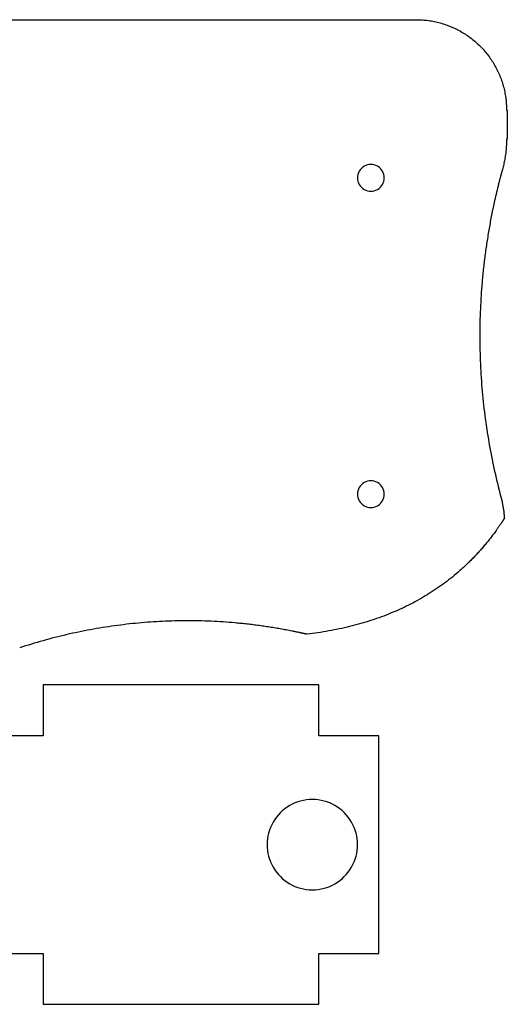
# Model space of a CAD drawing. Extents: x 12 to 286, y 35 to 167.
# Tile 2 of 3: x 79 to 144, y 35 to 165. Entities that reach past the tile are written whole.
import ezdxf

# ---------------------------------------------------------------- set-up
doc = ezdxf.new("R2010")
doc.units = 0
doc.layers.get('0').update_dxf_attribs({"linetype": 'CONTINUOUS'})

msp = doc.modelspace()

# ---------------------------------------------------------------- linework, layer by layer
at = {"color": 3}
for points in [[(143.470873, 153.238581), (143.570873, 153.238581)], [(143.570873, 153.238581), (143.570873, 149.364982)], [(143.570873, 149.364982), (143.470873, 149.364881)]]:
    msp.add_lwpolyline(points, dxfattribs=at)
at = {"color": 1}
for points in [[(127.245779, 144.238681), (127.245779, 144.238681)], [(127.245779, 102.238672), (127.245779, 102.238672)], [(117.708471, 61.703376), (117.708471, 61.703376)]]:
    msp.add_lwpolyline(points, close=True, dxfattribs=at)
at = {"color": 3}
msp.add_lwpolyline([(118.578071, 34.503391), (118.578071, 41.253385), (126.50847, 41.253385), (126.50847, 70.153392), (118.578071, 70.153392), (118.578071, 76.903385), (81.978071, 76.903385), (81.978071, 70.153392), (71.50847, 70.153392), (71.50847, 41.253385), (81.978071, 41.253385), (81.978071, 34.503391), (118.578071, 34.503391), (118.578071, 34.503391)], close=True, dxfattribs=at)
for points in [[(75.359751, 165.23858), (77.019706, 165.23858), (78.679658, 165.23858), (80.339613, 165.23858)], [(80.339613, 165.23858), (82.420398, 165.23858), (84.501186, 165.23858), (86.581973, 165.23858)], [(86.581973, 165.23858), (88.943315, 165.23858), (91.304658, 165.23858), (93.666, 165.23858)], [(93.666, 165.23858), (94.908043, 165.23858), (96.150086, 165.23858), (97.392129, 165.23858)], [(97.392129, 165.23858), (98.651706, 165.23858), (99.911284, 165.23858), (101.170861, 165.23858)], [(101.170861, 165.23858), (102.430442, 165.23858), (103.690019, 165.23858), (104.949597, 165.23858)], [(104.949597, 165.23858), (106.19164, 165.23858), (107.433683, 165.23858), (108.675726, 165.23858)], [(108.675726, 165.23858), (109.8827, 165.23858), (111.089674, 165.23858), (112.296646, 165.23858)], [(112.296646, 165.23858), (113.451016, 165.23858), (114.605384, 165.23858), (115.759755, 165.23858)], [(115.759755, 165.23858), (116.843985, 165.23858), (117.928215, 165.23858), (119.012448, 165.23858)], [(119.012448, 165.23858), (120.009003, 165.23858), (121.00556, 165.23858), (122.002118, 165.23858)], [(122.002118, 165.23858), (122.893466, 165.23858), (123.784817, 165.23858), (124.676165, 165.23858)], [(124.676165, 165.23858), (125.076907, 165.23858), (125.477648, 165.23858), (125.87839, 165.23858)], [(125.87839, 165.23858), (126.246252, 165.23858), (126.614118, 165.23858), (126.98198, 165.23858)], [(126.98198, 165.23858), (127.314777, 165.23858), (127.64757, 165.23858), (127.980364, 165.23858)], [(127.980364, 165.23858), (128.275898, 165.23858), (128.57143, 165.23858), (128.866965, 165.23858)], [(128.866965, 165.23858), (129.123045, 165.23858), (129.379125, 165.23858), (129.635205, 165.23858)], [(129.635205, 165.23858), (129.84964, 165.23858), (130.064075, 165.23858), (130.278511, 165.23858)], [(130.278511, 165.23858), (130.449108, 165.23858), (130.619706, 165.238582), (130.790304, 165.23858)], [(130.790304, 165.23858), (130.85848, 165.23858), (130.926657, 165.23858), (130.99483, 165.23858)], [(130.99483, 165.23858), (131.051227, 165.23858), (131.10762, 165.238582), (131.164014, 165.23858)], [(131.164014, 165.23858), (131.208354, 165.23858), (131.252691, 165.23858), (131.297031, 165.23858)], [(131.297031, 165.23858), (131.329041, 165.238582), (131.36105, 165.238582), (131.39306, 165.23858)], [(131.39306, 165.23858), (131.412477, 165.23858), (131.431874, 165.238577), (131.451282, 165.23858)], [(131.451282, 165.23858), (131.457802, 165.238582), (131.464349, 165.238582), (131.470868, 165.23858)], [(131.470868, 165.23858), (131.50535, 165.238568), (131.539835, 165.238433), (131.574317, 165.238015)], [(131.574317, 165.238015), (131.608731, 165.237733), (131.643145, 165.237168), (131.67756, 165.236604)], [(131.67756, 165.236604), (131.746188, 165.235475), (131.814807, 165.233697), (131.883407, 165.231383)], [(131.883407, 165.231383), (131.951755, 165.229125), (132.020084, 165.22619), (132.088382, 165.222719)], [(132.088382, 165.222719), (132.15644, 165.219276), (132.224467, 165.21524), (132.292457, 165.21064)], [(132.292457, 165.21064), (132.427746, 165.201496), (132.562885, 165.190066), (132.697793, 165.176369)], [(132.697793, 165.176369), (132.831848, 165.162766), (132.965673, 165.146891), (133.099192, 165.128778)], [(133.099192, 165.128778), (133.23193, 165.110772), (133.364368, 165.09054), (133.496428, 165.068089)], [(133.496428, 165.068089), (133.627777, 165.045765), (133.758751, 165.021237), (133.889279, 164.994528)], [(133.889279, 164.994528), (134.019163, 164.967943), (134.148601, 164.939207), (134.277523, 164.908315)], [(134.277523, 164.908315), (134.405861, 164.877561), (134.533685, 164.844676), (134.660936, 164.809672)], [(134.660936, 164.809672), (134.913875, 164.740096), (135.164553, 164.662144), (135.412373, 164.576001)], [(135.412373, 164.576001), (135.658504, 164.490445), (135.901817, 164.396809), (136.141801, 164.295303)], [(136.141801, 164.295303), (136.380466, 164.194357), (136.615842, 164.085626), (136.847436, 163.969364)], [(136.847436, 163.969364), (137.078023, 163.853605), (137.304862, 163.730381), (137.52749, 163.599969)], [(137.52749, 163.599969), (137.749379, 163.469989), (137.967088, 163.332868), (138.180174, 163.18891)], [(138.180174, 163.18891), (138.392752, 163.045295), (138.600733, 162.894874), (138.803702, 162.737969)], [(138.803702, 162.737969), (139.006357, 162.581308), (139.204017, 162.418183), (139.396287, 162.248937)], [(139.396287, 162.248937), (139.588412, 162.079819), (139.775156, 161.904587), (139.956142, 161.723601)], [(139.956142, 161.723601), (140.137128, 161.542614), (140.31236, 161.355871), (140.481479, 161.163745)], [(140.481479, 161.163745), (140.650725, 160.971476), (140.813849, 160.773816), (140.970511, 160.57116)], [(140.970511, 160.57116), (141.127415, 160.368192), (141.277837, 160.160211), (141.421451, 159.947633)], [(141.421451, 159.947633), (141.56541, 159.734546), (141.70253, 159.516837), (141.832513, 159.294949)], [(141.832513, 159.294949), (141.962926, 159.07232), (142.086149, 158.845481), (142.201906, 158.614895)], [(142.201906, 158.614895), (142.318167, 158.383303), (142.426899, 158.147927), (142.527847, 157.90926)], [(142.527847, 157.90926), (142.629351, 157.669272), (142.722989, 157.425957), (142.808545, 157.179831)], [(142.808545, 157.179831), (142.894685, 156.932018), (142.972632, 156.681356), (143.042214, 156.428395)], [(143.042214, 156.428395), (143.112377, 156.173325), (143.174034, 155.915913), (143.227069, 155.656737)], [(143.227069, 155.656737), (143.280635, 155.394973), (143.325404, 155.131409), (143.361323, 154.86665)], [(143.361323, 154.86665), (143.397664, 154.598765), (143.424947, 154.329658), (143.443184, 154.059915)], [(143.443184, 154.059915), (143.461669, 153.786456), (143.47087, 153.512345), (143.47087, 153.238324)], [(143.468076, 149.069027), (143.467799, 149.054944), (143.467511, 149.040861), (143.467229, 149.026764)], [(143.468923, 149.111295), (143.468685, 149.097213), (143.468358, 149.08313), (143.468076, 149.069027)], [(143.469487, 149.15357), (143.469289, 149.139487), (143.469205, 149.125376), (143.468923, 149.111295)], [(143.470051, 149.195849), (143.469893, 149.181766), (143.469769, 149.167655), (143.469487, 149.15357)], [(143.470334, 149.238135), (143.470215, 149.224052), (143.470077, 149.209941), (143.470051, 149.195849)], [(143.470497, 149.259273), (143.470449, 149.252218), (143.470393, 149.24519), (143.470334, 149.238135)], [(143.470633, 149.280412), (143.470593, 149.273356), (143.470548, 149.266329), (143.470497, 149.259273)], [(143.470737, 149.30155), (143.470706, 149.294494), (143.470672, 149.287467), (143.470633, 149.280412)], [(143.47078, 149.312133), (143.470765, 149.308606), (143.470751, 149.305078), (143.470737, 149.30155)], [(143.470811, 149.322717), (143.470802, 149.319189), (143.470791, 149.315661), (143.47078, 149.312133)], [(143.470839, 149.3333), (143.47083, 149.329772), (143.470822, 149.326244), (143.470811, 149.322717)], [(143.470856, 149.343883), (143.470853, 149.340356), (143.470844, 149.336828), (143.470839, 149.3333)], [(143.470873, 149.364881), (143.470853, 149.364316), (143.470867, 149.364034), (143.470873, 149.36347)], [(143.470864, 149.349161), (143.470861, 149.347468), (143.470859, 149.345633), (143.470856, 149.343883)], [(143.470867, 149.354438), (143.470867, 149.352745), (143.470864, 149.350911), (143.470864, 149.349161)], [(143.470873, 149.362058), (143.470867, 149.361212), (143.47087, 149.360365), (143.47087, 149.359518)], [(143.47087, 149.356978), (143.47087, 149.356132), (143.470867, 149.355285), (143.470867, 149.354438)], [(143.47087, 149.359518), (143.470873, 149.358672), (143.47087, 149.357825), (143.47087, 149.356978)], [(143.470873, 149.36347), (143.470876, 149.362905), (143.470873, 149.362623), (143.470873, 149.362058)], [(143.393936, 147.846765), (143.388235, 147.790775), (143.382224, 147.734819), (143.375902, 147.678899)], [(143.410079, 148.01484), (143.404999, 147.958785), (143.399637, 147.902758), (143.393936, 147.846765)], [(143.424331, 148.183106), (143.419901, 148.126992), (143.415131, 148.070903), (143.410079, 148.01484)], [(143.436693, 148.35155), (143.432883, 148.29538), (143.428762, 148.239232), (143.424331, 148.183106)], [(143.447163, 148.520153), (143.444002, 148.463934), (143.440503, 148.40773), (143.436693, 148.35155)], [(143.455743, 148.688902), (143.453203, 148.632635), (143.450352, 148.576386), (143.447163, 148.520153)], [(143.459327, 148.773323), (143.458198, 148.745186), (143.457069, 148.71704), (143.455743, 148.688902)], [(143.462431, 148.857775), (143.461585, 148.829638), (143.460456, 148.801472), (143.459327, 148.773323)], [(143.464971, 148.942258), (143.464125, 148.914093), (143.463278, 148.885935), (143.462431, 148.857775)], [(143.467229, 149.026764), (143.466665, 148.998599), (143.465818, 148.970424), (143.464971, 148.942258)], [(143.228114, 146.676954), (143.207935, 146.566187), (143.186506, 146.455644), (143.163835, 146.34536)], [(143.284897, 147.009826), (143.26723, 146.898662), (143.24829, 146.787695), (143.228114, 146.676954)], [(143.334164, 147.343851), (143.319009, 147.23233), (143.302572, 147.12098), (143.284897, 147.009826)], [(143.375902, 147.678899), (143.363259, 147.567066), (143.349345, 147.455374), (143.334164, 147.343851)], [(142.864603, 145.137104), (142.859523, 145.11859), (142.854471, 145.10008), (142.849391, 145.081566)], [(142.872223, 145.164875), (142.869683, 145.155618), (142.867143, 145.146361), (142.864603, 145.137104)], [(142.879843, 145.192646), (142.877303, 145.183389), (142.874763, 145.174132), (142.872223, 145.164875)], [(142.887491, 145.220416), (142.884951, 145.211159), (142.882411, 145.201902), (142.879843, 145.192646)], [(142.895139, 145.248187), (142.892599, 145.23893), (142.890031, 145.229673), (142.887491, 145.220416)], [(142.902788, 145.275958), (142.900248, 145.266701), (142.897679, 145.257444), (142.895139, 145.248187)], [(142.906626, 145.289843), (142.905215, 145.285214), (142.904086, 145.280586), (142.902788, 145.275958)], [(142.910464, 145.303728), (142.909053, 145.2991), (142.907924, 145.294471), (142.906626, 145.289843)], [(142.914302, 145.317614), (142.912891, 145.312985), (142.911762, 145.308357), (142.910464, 145.303728)], [(142.916278, 145.324556), (142.915713, 145.322298), (142.915149, 145.319928), (142.914302, 145.317614)], [(142.918253, 145.331499), (142.917689, 145.329241), (142.917124, 145.32687), (142.916278, 145.324556)], [(142.920229, 145.338442), (142.919664, 145.336184), (142.9191, 145.333813), (142.918253, 145.331499)], [(142.922204, 145.345384), (142.92164, 145.343126), (142.921076, 145.340756), (142.920229, 145.338442)], [(142.923051, 145.348856), (142.922769, 145.347727), (142.922487, 145.346598), (142.922204, 145.345384)], [(142.923898, 145.352327), (142.923616, 145.351198), (142.923333, 145.350069), (142.923051, 145.348856)], [(142.924462, 145.35402), (142.924304, 145.353456), (142.92418, 145.352891), (142.923898, 145.352327)], [(142.925027, 145.355714), (142.924869, 145.355149), (142.924744, 145.354585), (142.924462, 145.35402)], [(142.925591, 145.357407), (142.92543, 145.356842), (142.925309, 145.356278), (142.925027, 145.355714)], [(142.925834, 145.358254), (142.925755, 145.357971), (142.925673, 145.357689), (142.925591, 145.357407)], [(142.925952, 145.358818), (142.92591, 145.358674), (142.925871, 145.358536), (142.925834, 145.358254)], [(142.926071, 145.359382), (142.926046, 145.359236), (142.925995, 145.3591), (142.925952, 145.358818)], [(143.09208, 146.015168), (143.041723, 145.795413), (142.986407, 145.576764), (142.926204, 145.359515)], [(143.163835, 146.34536), (143.141144, 146.235033), (143.117237, 146.124964), (143.09208, 146.015168)], [(142.568016, 144.024799), (142.548768, 143.950549), (142.529622, 143.876271), (142.510581, 143.801967)], [(142.626077, 144.247509), (142.606632, 144.173298), (142.587266, 144.099063), (142.568016, 144.024799)], [(142.655344, 144.358817), (142.645551, 144.321719), (142.635814, 144.284618), (142.626077, 144.247509)], [(142.684768, 144.470095), (142.674919, 144.433008), (142.665125, 144.395915), (142.655344, 144.358817)], [(142.714351, 144.581341), (142.704473, 144.544265), (142.694595, 144.507184), (142.684768, 144.470095)], [(142.744088, 144.692556), (142.734154, 144.655492), (142.724248, 144.618419), (142.714351, 144.581341)], [(142.773987, 144.803741), (142.763996, 144.766688), (142.754034, 144.729626), (142.744088, 144.692556)], [(142.804038, 144.914894), (142.793991, 144.877849), (142.783972, 144.840799), (142.773987, 144.803741)], [(142.819109, 144.97046), (142.814085, 144.951947), (142.809033, 144.933419), (142.804038, 144.914894)], [(142.834236, 145.026016), (142.829184, 145.007502), (142.824132, 144.98898), (142.819109, 144.97046)], [(142.849391, 145.081566), (142.844339, 145.063052), (142.839288, 145.044533), (142.834236, 145.026016)], [(142.232846, 142.686044), (142.196868, 142.537084), (142.161305, 142.388028), (142.126154, 142.238871)], [(142.342052, 143.132762), (142.305236, 142.983958), (142.268835, 142.835051), (142.232846, 142.686044)], [(142.397599, 143.355949), (142.378972, 143.281581), (142.360464, 143.207184), (142.342052, 143.132762)], [(142.453775, 143.579017), (142.434951, 143.504689), (142.416222, 143.430331), (142.397599, 143.355949)], [(142.510581, 143.801967), (142.491531, 143.727678), (142.472608, 143.65336), (142.453775, 143.579017)], [(141.920321, 141.343208), (141.886858, 141.193811), (141.85381, 141.044318), (141.821177, 140.894737)], [(142.021981, 141.791255), (141.987679, 141.641999), (141.953793, 141.49265), (141.920321, 141.343208)], [(142.126154, 142.238871), (142.091015, 142.089762), (142.05629, 141.940557), (142.021981, 141.791255)], [(141.63044, 139.996573), (141.568554, 139.697003), (141.508328, 139.397085), (141.449766, 139.096846)], [(141.724549, 140.445857), (141.692765, 140.296183), (141.661394, 140.146422), (141.63044, 139.996573)], [(141.821177, 140.894737), (141.788555, 140.745199), (141.756344, 140.595573), (141.724549, 140.445857)], [(141.449766, 139.096846), (141.391234, 138.796762), (141.334366, 138.496356), (141.27916, 138.195643)], [(141.118618, 137.293045), (141.066794, 136.992024), (141.016634, 136.690715), (140.968143, 136.389138)], [(141.27916, 138.195643), (141.22398, 137.895076), (141.170465, 137.594205), (141.118618, 137.293045)], [(140.968143, 136.389138), (140.919671, 136.087688), (140.872868, 135.78597), (140.827735, 135.484004)], [(140.827735, 135.484004), (140.782616, 135.182156), (140.739168, 134.880059), (140.69739, 134.577729)], [(140.69739, 134.577729), (140.613881, 133.973395), (140.537049, 133.368127), (140.466911, 132.762089)], [(140.466911, 132.762089), (140.396815, 132.156414), (140.333405, 131.549967), (140.276701, 130.942893)], [(140.276701, 130.942893), (140.220023, 130.336107), (140.170041, 129.728697), (140.126768, 129.120807)], [(140.126768, 129.120807), (140.083512, 128.513137), (140.046958, 127.904988), (140.017116, 127.296511)], [(140.017116, 127.296511), (139.987282, 126.688178), (139.964157, 126.079515), (139.947746, 125.470672)], [(139.947746, 125.470672), (139.931349, 124.861901), (139.92164, 124.252948), (139.91866, 123.643963)], [(139.91866, 123.643963), (139.915669, 123.034978), (139.919507, 122.425957), (139.929864, 121.817057)], [(139.929864, 121.817057), (139.940307, 121.208086), (139.957466, 120.599237), (139.981361, 119.990627)], [(139.981361, 119.990627), (140.029139, 118.772971), (140.103792, 117.556311), (140.205246, 116.341881)], [(140.205246, 116.341881), (140.306798, 115.126321), (140.4352, 113.912991), (140.590338, 112.703105)], [(140.590338, 112.703105), (140.745698, 111.491468), (140.927867, 110.283247), (141.136664, 109.079682)], [(141.136664, 109.079682), (141.345866, 107.873746), (141.581801, 106.672496), (141.844251, 105.476974)], [(141.844251, 105.476974), (142.107347, 104.278517), (142.397091, 103.085846), (142.713123, 101.900372)], [(142.713371, 101.900569), (142.713515, 101.900569), (142.713654, 101.900569), (142.713936, 101.897747)], [(142.713936, 101.897747), (142.714105, 101.897747), (142.714218, 101.897747), (142.7145, 101.894925)], [(142.7145, 101.894925), (142.714782, 101.894925), (142.715065, 101.892103), (142.715347, 101.891256)], [(142.715347, 101.891256), (142.715629, 101.891256), (142.715911, 101.888434), (142.716476, 101.887587)], [(142.716476, 101.887587), (142.716758, 101.887587), (142.71704, 101.884765), (142.717322, 101.883918)], [(142.717322, 101.883918), (142.717887, 101.881096), (142.718734, 101.879121), (142.719298, 101.876581)], [(142.719298, 101.876581), (142.719862, 101.873758), (142.720709, 101.871783), (142.721274, 101.869243)], [(142.721274, 101.869243), (142.722685, 101.864163), (142.723814, 101.859365), (142.725168, 101.854567)], [(142.725168, 101.854567), (142.726579, 101.849769), (142.727708, 101.844689), (142.729035, 101.839892)], [(142.729035, 101.839892), (142.730446, 101.835094), (142.731575, 101.830014), (142.732901, 101.825216)], [(142.732901, 101.825216), (142.734312, 101.820418), (142.735441, 101.815338), (142.736739, 101.810541)], [(142.736739, 101.810541), (142.739279, 101.800663), (142.741848, 101.790785), (142.744388, 101.78102)], [(142.744388, 101.78102), (142.746928, 101.771142), (142.749439, 101.761265), (142.751979, 101.751471)], [(142.751979, 101.751471), (142.754519, 101.741594), (142.757003, 101.731716), (142.759515, 101.721923)], [(142.759515, 101.721923), (142.76451, 101.702167), (142.769449, 101.682525), (142.77436, 101.662825)], [(142.77436, 101.662825), (142.77927, 101.64307), (142.784153, 101.623399), (142.788979, 101.603672)], [(142.788979, 101.603672), (142.793805, 101.583916), (142.798602, 101.564217), (142.803344, 101.544461)], [(142.803344, 101.544461), (142.808085, 101.524706), (142.812798, 101.504979), (142.817455, 101.485223)], [(142.817455, 101.485223), (142.822112, 101.465467), (142.82674, 101.44574), (142.83134, 101.425956)], [(142.83134, 101.425956), (142.840512, 101.386445), (142.849515, 101.346906), (142.858349, 101.30731)], [(142.858349, 101.30731), (142.867182, 101.267743), (142.875875, 101.228147), (142.884398, 101.188523)], [(142.884398, 101.188523), (142.892921, 101.148899), (142.901275, 101.109275), (142.909459, 101.069594)], [(142.909459, 101.069594), (142.917644, 101.029942), (142.925687, 100.990262), (142.933533, 100.950525)], [(142.933533, 100.950525), (142.949253, 100.871164), (142.964329, 100.791662), (142.978762, 100.712047)], [(142.978762, 100.712047), (142.993183, 100.632489), (143.006956, 100.552845), (143.020082, 100.473089)], [(143.020082, 100.473089), (143.033205, 100.393418), (143.04568, 100.313634), (143.057499, 100.233737)], [(143.057499, 100.233737), (143.069324, 100.153924), (143.0805, 100.074027), (143.091021, 99.994017)], [(143.091021, 99.994017), (143.101548, 99.914092), (143.111426, 99.834082), (143.120652, 99.754015)], [(143.120652, 99.754015), (143.129881, 99.673977), (143.13846, 99.593883), (143.146391, 99.513703)], [(143.146391, 99.513703), (143.162251, 99.353542), (143.175533, 99.193127), (143.18624, 99.032543)], [(142.558045, 98.084502), (142.527562, 98.039911), (142.496977, 97.995376), (142.466286, 97.950926)], [(142.649296, 98.21867), (142.618985, 98.173881), (142.588567, 98.129149), (142.558045, 98.084502)], [(142.740044, 98.353459), (142.7099, 98.308473), (142.679651, 98.263543), (142.649296, 98.21867)], [(142.785231, 98.42108), (142.770188, 98.398502), (142.755132, 98.375981), (142.740044, 98.353459)], [(142.83029, 98.488841), (142.815304, 98.466264), (142.800276, 98.443658), (142.785231, 98.42108)], [(142.875223, 98.556772), (142.860265, 98.534195), (142.845293, 98.511476), (142.83029, 98.488841)], [(142.920029, 98.624844), (142.905127, 98.601984), (142.890184, 98.579435), (142.875223, 98.556772)], [(142.96471, 98.693057), (142.949837, 98.670197), (142.934947, 98.647563), (142.920029, 98.624844)], [(142.987006, 98.727235), (142.979583, 98.715946), (142.972161, 98.704375), (142.96471, 98.693057)], [(143.009273, 98.76144), (143.00185, 98.749869), (142.994428, 98.73858), (142.987006, 98.727235)], [(143.031512, 98.795673), (143.024118, 98.784102), (143.016695, 98.772813), (143.009273, 98.76144)], [(143.053723, 98.829963), (143.046329, 98.818675), (143.038934, 98.807103), (143.031512, 98.795673)], [(143.075877, 98.864282), (143.068483, 98.852711), (143.061117, 98.841422), (143.053723, 98.829963)], [(143.098004, 98.898628), (143.090638, 98.887057), (143.083243, 98.875768), (143.075877, 98.864282)], [(143.109067, 98.915844), (143.10537, 98.910199), (143.101701, 98.904273), (143.098004, 98.898628)], [(143.12013, 98.933059), (143.116461, 98.927415), (143.112764, 98.921488), (143.109067, 98.915844)], [(143.131165, 98.950275), (143.127496, 98.94463), (143.123799, 98.938704), (143.12013, 98.933059)], [(143.1422, 98.96749), (143.138531, 98.961846), (143.134862, 98.955919), (143.131165, 98.950275)], [(143.153234, 98.984706), (143.149566, 98.979061), (143.145897, 98.973135), (143.1422, 98.96749)], [(143.158738, 98.993455), (143.156762, 98.990633), (143.155069, 98.98781), (143.153234, 98.984706)], [(143.164241, 99.002204), (143.162266, 98.999381), (143.160572, 98.996559), (143.158738, 98.993455)], [(143.169744, 99.010953), (143.168051, 99.00813), (143.166076, 99.005308), (143.164241, 99.002204)], [(143.172567, 99.015186), (143.17172, 99.012364), (143.170591, 99.012364), (143.169744, 99.010953)], [(143.175389, 99.019419), (143.174542, 99.016597), (143.173696, 99.016597), (143.172567, 99.015186)], [(143.178211, 99.023653), (143.177364, 99.02083), (143.176518, 99.02083), (143.175389, 99.019419)], [(143.181033, 99.027886), (143.180187, 99.025064), (143.179058, 99.025064), (143.178211, 99.023653)], [(143.182444, 99.030708), (143.18188, 99.030708), (143.181598, 99.027886), (143.181033, 99.027886)], [(143.183856, 99.03353), (143.183291, 99.03353), (143.183009, 99.030708), (143.182444, 99.030708)], [(143.18442, 99.03353), (143.184189, 99.03353), (143.183856, 99.03353), (143.183856, 99.03353)], [(143.184984, 99.03353), (143.184753, 99.03353), (143.18442, 99.03353), (143.18442, 99.03353)], [(143.185549, 99.03353), (143.18532, 99.03353), (143.184984, 99.03353), (143.184984, 99.03353)], [(143.185831, 99.03353), (143.185713, 99.033361), (143.1856, 99.03353), (143.185549, 99.03353)], [(143.186, 99.033813), (143.185947, 99.033728), (143.185888, 99.033643), (143.185831, 99.03353)], [(143.186173, 99.034095), (143.186102, 99.03401), (143.186054, 99.033897), (143.186, 99.033813)], [(141.714065, 96.904023), (141.650105, 96.818481), (141.585738, 96.73325), (141.520963, 96.648329)], [(141.905146, 97.162115), (141.841863, 97.075783), (141.778169, 96.989762), (141.714065, 96.904023)], [(142.094212, 97.422634), (142.031601, 97.335512), (141.968581, 97.248672), (141.905146, 97.162115)], [(142.187986, 97.553811), (142.156832, 97.51001), (142.125573, 97.466294), (142.094212, 97.422634)], [(142.281258, 97.685581), (142.250273, 97.641582), (142.21918, 97.597668), (142.187986, 97.553811)], [(142.374025, 97.817943), (142.343206, 97.773747), (142.312286, 97.729635), (142.281258, 97.685581)], [(142.466286, 97.950926), (142.435636, 97.906532), (142.404883, 97.862195), (142.374025, 97.817943)], [(140.929552, 95.895727), (140.796357, 95.731192), (140.661565, 95.567954), (140.52519, 95.406072)], [(141.128708, 96.144196), (141.062724, 96.061053), (140.99634, 95.978221), (140.929552, 95.895727)], [(141.325846, 96.395063), (141.260536, 96.311102), (141.194824, 96.227479), (141.128708, 96.144196)], [(141.520963, 96.648329), (141.456331, 96.563578), (141.39129, 96.479165), (141.325846, 96.395063)], [(139.692242, 94.455688), (139.550908, 94.30072), (139.408041, 94.147135), (139.263659, 93.994989)], [(140.11275, 94.92604), (139.974131, 94.767883), (139.833957, 94.61108), (139.692242, 94.455688)], [(140.52519, 95.406072), (140.38928, 95.244725), (140.251798, 95.084705), (140.11275, 94.92604)], [(138.382276, 93.102517), (138.232792, 92.957088), (138.081851, 92.813155), (137.929479, 92.670774)], [(138.827005, 93.543913), (138.680238, 93.395323), (138.531989, 93.248172), (138.382276, 93.102517)], [(139.263659, 93.994989), (139.11961, 93.843181), (138.974051, 93.692813), (138.827005, 93.543913)], [(137.468604, 92.248654), (137.158809, 91.970609), (136.8434, 91.698772), (136.522641, 91.433427)], [(137.929479, 92.670774), (137.777274, 92.528534), (137.623643, 92.387818), (137.468604, 92.248654)], [(135.544388, 90.65678), (135.212528, 90.40405), (134.875578, 90.15798), (134.533843, 89.918769)], [(136.522641, 91.433427), (136.201816, 91.167997), (135.875638, 90.909058), (135.544388, 90.65678)], [(133.49101, 89.219365), (133.137038, 88.992035), (132.778545, 88.771733), (132.415881, 88.558542)], [(134.533843, 89.918769), (134.190935, 89.67871), (133.843212, 89.445538), (133.49101, 89.219365)], [(131.308464, 87.936355), (130.932352, 87.734538), (130.552325, 87.54003), (130.168757, 87.352776)], [(132.415881, 88.558542), (132.050844, 88.343969), (131.681581, 88.136563), (131.308464, 87.936355)], [(127.792463, 86.301413), (127.383134, 86.138063), (126.970813, 85.982192), (126.555881, 85.833658)], [(128.996756, 86.807805), (128.598495, 86.631585), (128.196941, 86.462845), (127.792463, 86.301413)], [(130.168757, 87.352776), (129.781568, 87.163743), (129.390775, 86.982105), (128.996756, 86.807805)], [(94.646623, 85.123136), (93.580052, 85.024668), (92.515631, 84.902015), (91.454557, 84.755344)], [(96.246769, 85.252619), (95.712926, 85.215479), (95.179507, 85.172327), (94.646623, 85.123136)], [(97.848832, 85.345837), (97.314481, 85.320719), (96.780412, 85.289731), (96.246769, 85.252619)], [(99.452182, 85.402761), (98.91754, 85.389779), (98.383045, 85.370842), (97.848832, 85.345837)], [(101.0562, 85.423364), (100.521471, 85.423364), (99.986753, 85.415744), (99.452182, 85.402761)], [(102.660261, 85.407841), (102.125656, 85.41913), (101.590924, 85.42421), (101.0562, 85.423364)], [(104.263746, 85.355997), (103.729471, 85.379422), (103.194931, 85.396609), (102.660261, 85.407841)], [(105.866029, 85.267887), (105.33229, 85.303306), (104.798151, 85.332657), (104.263746, 85.355997)], [(107.466488, 85.143512), (106.9335, 85.19101), (106.399965, 85.232469), (105.866029, 85.267887)], [(108.265841, 85.067735), (107.999536, 85.094547), (107.733081, 85.119749), (107.466488, 85.143512)], [(109.064501, 84.982871), (108.798445, 85.012674), (108.532219, 85.040953), (108.265841, 85.067735)], [(109.862397, 84.888948), (109.596611, 84.92177), (109.330642, 84.953069), (109.064501, 84.982871)], [(125.287004, 85.404511), (124.41765, 85.127256), (123.538457, 84.880453), (122.652378, 84.662041)], [(126.555881, 85.833658), (126.135494, 85.683177), (125.712426, 85.540204), (125.287004, 85.404511)], [(88.277615, 84.242518), (87.220535, 84.047163), (86.167886, 83.827764), (85.120782, 83.584573)], [(91.454557, 84.755344), (90.391869, 84.608475), (89.332534, 84.437449), (88.277615, 84.242518)], [(110.659446, 84.785965), (110.39396, 84.821807), (110.12827, 84.856125), (109.862397, 84.888948)], [(111.455573, 84.673923), (111.190411, 84.712785), (110.925029, 84.750123), (110.659446, 84.785965)], [(112.250697, 84.552821), (111.985888, 84.594703), (111.720839, 84.635061), (111.455573, 84.673923)], [(112.64786, 84.488869), (112.515531, 84.510601), (112.383144, 84.53188), (112.250697, 84.552821)], [(113.044743, 84.422632), (112.912511, 84.44521), (112.780216, 84.467167), (112.64786, 84.488869)], [(113.441336, 84.354165), (113.309205, 84.377307), (113.177007, 84.400195), (113.044743, 84.422632)], [(113.837633, 84.283412), (113.7056, 84.307401), (113.573504, 84.330938), (113.441336, 84.354165)], [(114.233619, 84.210373), (114.101694, 84.235208), (113.969696, 84.259451), (113.837633, 84.283412)], [(114.629288, 84.135104), (114.497471, 84.160504), (114.36558, 84.18565), (114.233619, 84.210373)], [(115.024628, 84.057549), (114.892921, 84.083796), (114.76114, 84.109619), (114.629288, 84.135104)], [(115.222172, 84.017925), (115.156344, 84.03119), (115.090496, 84.044454), (115.024628, 84.057549)], [(115.419632, 83.977737), (115.353829, 83.991283), (115.288012, 84.004548), (115.222172, 84.017925)], [(115.617001, 83.936956), (115.551232, 83.950502), (115.485441, 83.964331), (115.419632, 83.977737)], [(115.814286, 83.895638), (115.748545, 83.909467), (115.682784, 83.923296), (115.617001, 83.936956)], [(116.01148, 83.853757), (115.945768, 83.867868), (115.880038, 83.881697), (115.814286, 83.895638)], [(116.110044, 83.83259), (116.077193, 83.839645), (116.044339, 83.846701), (116.01148, 83.853757)], [(116.208584, 83.811423), (116.175742, 83.818479), (116.142894, 83.825534), (116.110044, 83.83259)], [(116.307102, 83.789974), (116.274269, 83.79703), (116.241429, 83.804368), (116.208584, 83.811423)], [(116.405595, 83.768525), (116.37277, 83.775863), (116.339939, 83.782919), (116.307102, 83.789974)], [(116.504068, 83.746794), (116.471248, 83.754132), (116.438426, 83.761188), (116.405595, 83.768525)], [(116.602516, 83.724781), (116.569704, 83.732119), (116.536888, 83.739457), (116.504068, 83.746794)], [(116.65173, 83.713774), (116.635332, 83.717443), (116.618921, 83.721112), (116.602516, 83.724781)], [(116.700938, 83.702768), (116.684541, 83.706437), (116.668135, 83.710105), (116.65173, 83.713774)], [(116.750143, 83.691761), (116.733746, 83.69543), (116.717341, 83.699099), (116.700938, 83.702768)], [(116.79934, 83.680754), (116.782943, 83.684423), (116.766543, 83.688092), (116.750143, 83.691761)], [(116.823922, 83.67511), (116.815737, 83.677932), (116.807525, 83.678779), (116.79934, 83.680754)], [(116.848503, 83.669465), (116.840319, 83.672288), (116.832106, 83.673134), (116.823922, 83.67511)], [(119.888581, 84.074031), (118.928837, 83.90069), (117.963704, 83.757067), (116.995615, 83.640425)], [(122.652378, 84.662041), (121.737679, 84.436602), (120.815642, 84.241445), (119.888581, 84.074031)], [(81.989038, 82.781538), (80.948078, 82.489184), (79.913762, 82.17301), (78.887365, 81.833412)], [(85.120782, 83.584573), (84.070952, 83.340733), (83.026693, 83.072989), (81.989038, 82.781538)], [(116.873085, 83.663821), (116.8649, 83.666643), (116.856688, 83.66749), (116.848503, 83.669465)], [(116.897666, 83.658177), (116.889482, 83.660999), (116.881269, 83.661845), (116.873085, 83.663821)], [(116.922248, 83.652532), (116.914064, 83.655354), (116.905851, 83.656201), (116.897666, 83.658177)], [(116.934553, 83.64971), (116.930461, 83.64971), (116.926368, 83.652532), (116.922248, 83.652532)], [(116.946858, 83.646888), (116.942766, 83.646888), (116.938673, 83.64971), (116.934553, 83.64971)], [(116.959163, 83.644065), (116.95507, 83.644065), (116.950978, 83.646888), (116.946858, 83.646888)], [(116.965315, 83.641243), (116.96334, 83.641243), (116.961223, 83.641243), (116.959163, 83.644065)], [(116.971468, 83.641243), (116.969492, 83.641243), (116.967375, 83.641243), (116.965315, 83.641243)], [(116.97762, 83.638421), (116.975644, 83.638421), (116.973528, 83.638421), (116.971468, 83.641243)], [(116.983772, 83.638421), (116.981797, 83.638421), (116.97968, 83.638421), (116.97762, 83.638421)], [(116.986849, 83.638421), (116.98572, 83.638647), (116.984873, 83.638421), (116.983772, 83.638421)], [(116.989925, 83.638421), (116.988796, 83.638647), (116.987949, 83.638421), (116.986849, 83.638421)], [(116.991336, 83.638421), (116.990772, 83.638534), (116.990207, 83.638675), (116.989925, 83.638421)], [(116.992747, 83.638421), (116.992183, 83.638534), (116.991618, 83.638647), (116.991336, 83.638421)], [(116.994158, 83.638421), (116.993594, 83.638562), (116.993029, 83.638675), (116.992747, 83.638421)], [(116.995005, 83.638252), (116.994748, 83.638308), (116.99444, 83.638365), (116.994158, 83.638421)], [(116.995287, 83.638167), (116.99516, 83.638195), (116.99503, 83.638223), (116.995005, 83.638252)], [(116.995569, 83.638082), (116.995442, 83.638111), (116.995315, 83.638139), (116.995287, 83.638167)]]:
    msp.add_open_spline(points, degree=3, dxfattribs=at)
at = {"color": 1}
for points in [[(124.583279, 145.775876), (124.034092, 145.458803), (123.695779, 144.872827), (123.695779, 144.238681)], [(126.358279, 145.775876), (125.809092, 146.092949), (125.132466, 146.092949), (124.583279, 145.775876)], [(127.245779, 144.238681), (127.245779, 144.872827), (126.907466, 145.458803), (126.358279, 145.775876)], [(123.695779, 144.238681), (123.695779, 143.604534), (124.034092, 143.018559), (124.583279, 142.701486)], [(126.358279, 142.701486), (126.907466, 143.018559), (127.245779, 143.604534), (127.245779, 144.238681)], [(124.583279, 142.701486), (125.132466, 142.384413), (125.809092, 142.384413), (126.358279, 142.701486)], [(124.583279, 103.775867), (124.034092, 103.458794), (123.695779, 102.872818), (123.695779, 102.238672)], [(126.358279, 103.775867), (125.809092, 104.09294), (125.132466, 104.09294), (124.583279, 103.775867)], [(127.245779, 102.238672), (127.245779, 102.872818), (126.907466, 103.458794), (126.358279, 103.775867)], [(123.695779, 102.238672), (123.695779, 101.604525), (124.034092, 101.01855), (124.583279, 100.701477)], [(126.358279, 100.701477), (126.907466, 101.01855), (127.245779, 101.604525), (127.245779, 102.238672)], [(124.583279, 100.701477), (125.132466, 100.384403), (125.809092, 100.384403), (126.358279, 100.701477)], [(117.708471, 61.703376), (115.564877, 61.703376), (113.584114, 60.559782), (112.512317, 58.703375)], [(122.904625, 58.703375), (121.832828, 60.559782), (119.852065, 61.703376), (117.708471, 61.703376)], [(112.512317, 58.703375), (111.44052, 56.846968), (111.44052, 54.55978), (112.512317, 52.703373)], [(122.904625, 52.703373), (123.976423, 54.55978), (123.976423, 56.846968), (122.904625, 58.703375)], [(112.512317, 52.703373), (113.584114, 50.846966), (115.564877, 49.703372), (117.708471, 49.703372)], [(117.708471, 49.703372), (119.852065, 49.703372), (121.832828, 50.846966), (122.904625, 52.703373)]]:
    msp.add_open_spline(points, degree=3, dxfattribs=at)

doc.saveas('drawing.dxf')
